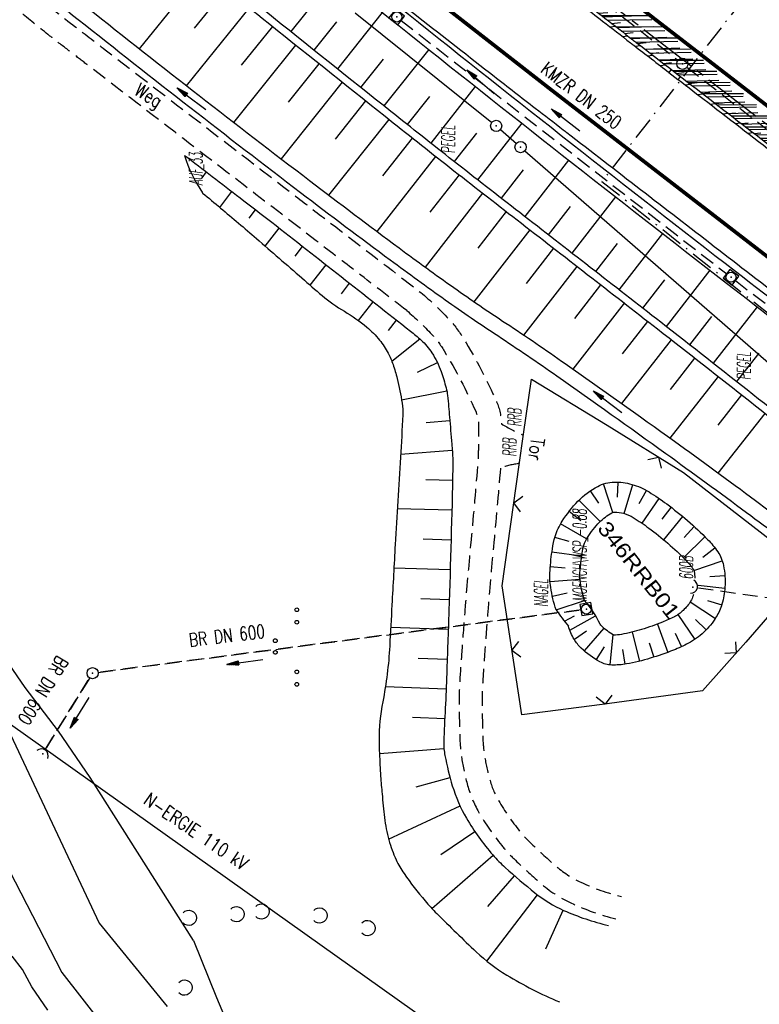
# Model space of a CAD drawing. Extents: x 448150 to 449332, y 437108 to 438384.
# Tile 93 of 172: x 448809 to 448908, y 437458 to 437590. Entities that reach past the tile are written whole.
import ezdxf
from ezdxf.enums import TextEntityAlignment as Align

# ---------------------------------------------------------------- set-up
doc = ezdxf.new("R2010")
doc.units = 0
doc.header["$LTSCALE"] = 2
doc.header["$MEASUREMENT"] = 0
for name, pattern in [('ACHSE', [5.5, 4, -0.5, 0.5, -0.5]), ('AUSGEZOGEN', [0]), ('BAB-FM2', [2.6, 1.5, -0.5, 0.1, -0.5]), ('GESTRICH-X2', [1.5, 1, -0.5])]:
    doc.linetypes.add(name, pattern=pattern)
doc.layers.get('0').update_dxf_attribs({"linetype": 'AUSGEZOGEN'})
for name, color, linetype in [('212-GRENZL-BAB', 7, 'AUSGEZOGEN'), ('212-GRENZP-BAB', 7, 'AUSGEZOGEN'), ('ACHSETOP', 250, 'ACHSE'), ('ANMERKUNG', 7, 'CONTINUOUS'), ('BAB_FM', 5, 'BAB-FM2'), ('BOESCHG', 250, 'AUSGEZOGEN'), ('DB-Bestand', 8, 'CONTINUOUS'), ('DURCHL', 200, 'GESTRICH-X2'), ('FBRTOP', 250, 'AUSGEZOGEN'), ('KANAL', 7, 'GESTRICH-X2'), ('MULDE', 250, 'AUSGEZOGEN'), ('PFEIL', 7, 'CONTINUOUS'), ('PFEILTOP', 200, 'AUSGEZOGEN'), ('RRB', 250, 'AUSGEZOGEN'), ('RRB-Schrift', 250, 'AUSGEZOGEN'), ('SCHLITZRINNE', 200, 'AUSGEZOGEN'), ('SCHSYMBOL', 200, 'AUSGEZOGEN'), ('STROMLTG', 4, 'AUSGEZOGEN'), ('TEXTO', 4, 'CONTINUOUS'), ('WEG', 250, 'GESTRICH-X2'), ('ZAUN', 30, 'AUSGEZOGEN')]:
    doc.layers.add(name, color=color, linetype=linetype)
doc.styles.add('ROMANS', font='romans.shx', dxfattribs={"width": 0.8})
doc.styles.add('UNIR-H', font='unir_h.shx', dxfattribs={"width": 0.8})

# ---------------------------------------------------------------- blocks, each defined once
blk = doc.blocks.new('20')
blk.add_lwpolyline([(-0.75, -0.75), (0.75, -0.75), (0.75, 0.75), (-0.75, 0.75)], close=True)
blk.add_circle((0, 0), 0.676)
blk.add_point((0, 0))
blk = doc.blocks.new('42')
at = {"color": 0}
blk.add_arc((-0.02, -0.31), 0.91, 12.5363, 167.4637, dxfattribs=at)
blk.add_point((0, 0), dxfattribs=at)
blk = doc.blocks.new('PRIM_A86_143')
at = {"layer": 'DB-Bestand', "color": 253, "linetype": 'Continuous'}
for centre in [(654.41, 509.18), (655.83, 508.31), (656.44, 504.56), (661.51, 504.83), (657.77, 503.75), (662.93, 503.96)]:
    blk.add_circle(centre, 0.25, dxfattribs=at)
blk = doc.blocks.new('PRIM_A65_190')
at = {"layer": 'DB-Bestand', "color": 253, "linetype": 'Continuous'}
blk.add_lwpolyline([(688.76, 469.58, -0.691081), (690.28, 470.76, -0.691081), (689.92, 468.87)], format="xyb", dxfattribs=at)
blk = doc.blocks.new('PRIM_A65_191')
at = {"layer": 'DB-Bestand', "color": 253, "linetype": 'Continuous'}
blk.add_lwpolyline([(681.09, 474.97, -0.691081), (682.61, 476.15, -0.691081), (682.25, 474.26)], format="xyb", dxfattribs=at)
blk = doc.blocks.new('PRIM_A65_192')
at = {"layer": 'DB-Bestand', "color": 253, "linetype": 'Continuous'}
blk.add_lwpolyline([(684.01, 480.68, -0.691081), (685.53, 481.86, -0.691081), (685.17, 479.97)], format="xyb", dxfattribs=at)
blk = doc.blocks.new('PRIM_A65_193')
at = {"layer": 'DB-Bestand', "color": 253, "linetype": 'Continuous'}
blk.add_lwpolyline([(685.45, 483.73, -0.691081), (686.97, 484.91, -0.691081), (686.61, 483.02)], format="xyb", dxfattribs=at)
blk = doc.blocks.new('PRIM_A65_194')
at = {"layer": 'DB-Bestand', "color": 253, "linetype": 'Continuous'}
blk.add_lwpolyline([(689.96, 490.07, -0.691081), (691.48, 491.25, -0.691081), (691.12, 489.36)], format="xyb", dxfattribs=at)
blk = doc.blocks.new('PRIM_A65_195')
at = {"layer": 'DB-Bestand', "color": 253, "linetype": 'Continuous'}
blk.add_lwpolyline([(694.76, 494.68, -0.691081), (696.28, 495.86, -0.691081), (695.92, 493.97)], format="xyb", dxfattribs=at)
blk = doc.blocks.new('ZR')
at = {"color": 0}
for p, q in [((-1.05, -1.05), (0, 0)), ((0, 0), (1.07, -1.08))]:
    blk.add_line(p, q, dxfattribs=at)
blk = doc.blocks.new('PFEIL2')
at = {"color": 0}
for p, q in [((0.88, 0), (-2.4, -0.01)), ((0.88, -0.27), (0.88, 0.28)), ((0.88, 0.28), (2.43, 0.01)), ((0.91, 0.27), (0.88, 0.26)), ((0.97, 0.26), (0.88, 0.25)), ((1.02, 0.25), (0.88, 0.23)), ((1.07, 0.24), (0.88, 0.21)), ((1.13, 0.23), (0.88, 0.19)), ((1.18, 0.22), (0.88, 0.17)), ((1.24, 0.21), (0.88, 0.15)), ((1.29, 0.21), (0.88, 0.14)), ((1.34, 0.2), (0.88, 0.12)), ((1.4, 0.19), (0.88, 0.1)), ((1.45, 0.18), (0.88, 0.08)), ((1.51, 0.17), (0.88, 0.06)), ((1.56, 0.16), (0.88, 0.04)), ((1.61, 0.15), (0.88, 0.02)), ((1.67, 0.14), (0.88, 0.01)), ((1.72, 0.13), (0.88, -0.01)), ((1.78, 0.12), (0.88, -0.03)), ((1.83, 0.11), (0.88, -0.05)), ((1.88, 0.1), (0.88, -0.07)), ((1.94, 0.09), (0.88, -0.09)), ((2.05, 0.08), (0.88, -0.12)), ((1.99, 0.08), (0.88, -0.11)), ((2.1, 0.07), (0.88, -0.14)), ((2.15, 0.06), (0.88, -0.16)), ((2.21, 0.05), (0.88, -0.18)), ((2.26, 0.04), (0.88, -0.2)), ((2.32, 0.03), (0.88, -0.22)), ((2.37, 0.02), (0.88, -0.23)), ((2.42, 0.01), (0.88, -0.25)), ((2.43, 0.01), (0.88, -0.27))]:
    blk.add_line(p, q, dxfattribs=at)
blk = doc.blocks.new('GST')
at = {"color": 0}
blk.add_circle((0, 0), 0.75, dxfattribs=at)
blk.add_point((0, 0), dxfattribs=at)
blk = doc.blocks.new('10')
blk.add_blockref('GST', (0, 0))
blk = doc.blocks.new('40')
at = {"color": 0}
blk.add_arc((0.02, 0.31), 0.91, 192.5363, 347.4637, dxfattribs=at)
blk.add_point((0, 0), dxfattribs=at)

msp = doc.modelspace()

# ---------------------------------------------------------------- hatches: boundary and pattern name
at = {"layer": 'SCHLITZRINNE'}
h = msp.add_hatch(dxfattribs=at)
h.set_pattern_fill('_USER', color=256, scale=1.5, angle=45, style=0, pattern_type=0)
h.set_pattern_definition([(0.19809, (448696.2442, 437758.0261), (-0.005186, 1.499991), [])])
edge = h.paths.add_edge_path()
edge.add_arc((450103.94, 439168.64), 1992.85, 225.25393, 225.3265)
edge.add_arc((450104.38, 439169.08), 1993.47, 225.3265, 225.68551)
edge.add_arc((450114.11, 439179.05), 2007.4, 225.68551, 226.04327)
edge.add_arc((450116.37, 439181.4), 2010.66, 226.04327, 226.40034)
edge.add_arc((450108.35, 439172.97), 1999.02, 226.40034, 226.75845)
edge.add_arc((450107.36, 439171.92), 1997.58, 226.75845, 227.1169)
edge.add_arc((450114.22, 439179.31), 2007.66, 227.1169, 227.47445)
edge.add_arc((450112.04, 439176.93), 2004.44, 227.47445, 227.83238)
edge.add_arc((450107.82, 439172.27), 1998.16, 227.83238, 228.19088)
edge.add_arc((450107.66, 439172.09), 1997.92, 228.19088, 228.54975)
edge.add_arc((450107.03, 439171.38), 1996.96, 228.54975, 228.9087)
edge.add_arc((450111.57, 439176.59), 2003.87, 228.9087, 229.26596)
edge.add_arc((450119.09, 439185.32), 2015.39, 229.26596, 229.6222)
edge.add_arc((450115.13, 439180.66), 2009.28, 229.6222, 229.97992)
edge.add_arc((450101.81, 439164.79), 1988.56, 229.97992, 230.3395)
edge.add_arc((450135.91, 439205.92), 2041.98, 230.3395, 230.69914)
edge.add_arc((450015.79, 439059.17), 1852.34, 230.69914, 231.07675)
edge.add_arc((450440.04, 439584.51), 2527.6, 231.07675, 231.41321)
edge.add_arc((449605.18, 438538.21), 1189.04, 231.41321, 231.90377)
edge.add_arc((451876.6, 441435.45), 4870.53, 231.90377, 232.05412)
edge.add_arc((449764.39, 438726.67), 1435.57, 232.05412, 232.33105)
edge.add_arc((663048.57, 714993.47), 350453.47, 232.3310515, 232.3318237)
edge.add_arc((452105.71, 441751.77), 5260.88, 232.33184, 232.33814)
edge.add_arc((1083717.78, 1260087.56), 1038995.51, 232.33813988, 232.33882921)
edge.add_arc((362297.75, 325361.77), 141749.67, 52.3359582, 52.3410109, ccw=False)
edge.add_arc((130991.07, 25697.41), 520301.52, 52.3345817, 52.3359582, ccw=False)
edge.add_arc((597397.74, 629905.02), 242982.19, 232.3337962, 232.3367437)
edge.add_arc((1091510.3, 1270060.01), 1051651.24, 232.33674373, 232.33742474)
edge.add_arc((63904.41, -61307.14), 630166.93, 52.33651599, 52.33765249, ccw=False)
edge.add_line((448950.68, 437541.27), (448965.93, 437529.5))
edge.add_arc((450103.94, 439168.64), 1993.35, 225.25393, 225.3265)
edge.add_arc((450104.38, 439169.08), 1993.97, 225.3265, 225.63395)
h = msp.add_hatch(dxfattribs=at)
h.set_pattern_fill('_USER', color=256, scale=1.5, angle=45, style=0, pattern_type=0)
h.set_pattern_definition([(1.0848, (448717.7677, 437736.8698), (-0.0283982, 1.4997312), [])])
edge = h.paths.add_edge_path()
edge.add_arc((450104.38, 439169.08), 1993.97, 225.67714, 225.68551)
edge.add_arc((450114.11, 439179.05), 2007.9, 225.68551, 226.04327)
edge.add_arc((450116.37, 439181.4), 2011.16, 226.04327, 226.34876)
edge.add_arc((450103.94, 439168.64), 1992.85, 225.25393, 225.3265)
edge.add_arc((450104.38, 439169.08), 1993.47, 225.3265, 225.68551)
edge.add_arc((450114.11, 439179.05), 2007.4, 225.68551, 226.04327)
edge.add_arc((450116.37, 439181.4), 2010.66, 226.04327, 226.40034)
edge.add_arc((450108.35, 439172.97), 1999.02, 226.40034, 226.75845)
edge.add_arc((450107.36, 439171.92), 1997.58, 226.75845, 227.1169)
edge.add_arc((450114.22, 439179.31), 2007.66, 227.1169, 227.47445)
edge.add_arc((450112.04, 439176.93), 2004.44, 227.47445, 227.83238)
edge.add_arc((450107.82, 439172.27), 1998.16, 227.83238, 228.19088)
edge.add_arc((450107.66, 439172.09), 1997.92, 228.19088, 228.54975)
edge.add_arc((450107.03, 439171.38), 1996.96, 228.54975, 228.9087)
edge.add_arc((450111.57, 439176.59), 2003.87, 228.9087, 229.26596)
edge.add_arc((450119.09, 439185.32), 2015.39, 229.26596, 229.6222)
edge.add_arc((450115.13, 439180.66), 2009.28, 229.6222, 229.97992)
edge.add_arc((450101.81, 439164.79), 1988.56, 229.97992, 230.3395)
edge.add_arc((450135.91, 439205.92), 2041.98, 230.3395, 230.69914)
edge.add_arc((450015.79, 439059.17), 1852.34, 230.69914, 231.07675)
edge.add_arc((450440.04, 439584.51), 2527.6, 231.07675, 231.41321)
edge.add_arc((449605.18, 438538.21), 1189.04, 231.41321, 231.90377)
edge.add_arc((451876.6, 441435.45), 4870.53, 231.90377, 232.05412)
edge.add_arc((449764.39, 438726.67), 1435.57, 232.05412, 232.33105)
edge.add_arc((663048.57, 714993.47), 350453.47, 232.3310515, 232.3318237)
edge.add_arc((452105.71, 441751.77), 5260.88, 232.33184, 232.33814)
edge.add_arc((1083717.78, 1260087.56), 1038995.51, 232.33813988, 232.33882921)
edge.add_arc((362297.75, 325361.77), 141749.67, 52.3359582, 52.3410109, ccw=False)
edge.add_arc((130991.07, 25697.41), 520301.52, 52.3345817, 52.3359582, ccw=False)
edge.add_arc((597397.74, 629905.02), 242982.19, 232.3337962, 232.3367437)
edge.add_arc((1091510.3, 1270060.01), 1051651.24, 232.33674373, 232.33742474)
edge.add_arc((63904.41, -61307.14), 630166.93, 52.33651599, 52.33765249, ccw=False)
edge.add_line((448950.68, 437541.27), (448965.93, 437529.5))
h = msp.add_hatch(dxfattribs=at)
h.set_pattern_fill('_USER', color=256, scale=1.5, angle=45, style=0, pattern_type=0)
h.set_pattern_definition([(1.92282, (448737.9663, 437717.5835), (-0.05033, 1.4991554), [])])
edge = h.paths.add_edge_path()
edge.add_arc((450116.37, 439181.4), 2011.16, 226.39158, 226.40034)
edge.add_arc((450108.35, 439172.97), 1999.52, 226.40034, 226.75845)
edge.add_arc((450107.36, 439171.92), 1998.08, 226.75845, 227.1169)
edge.add_arc((450114.22, 439179.31), 2008.16, 227.1169, 227.47445)
edge.add_arc((450112.04, 439176.93), 2004.94, 227.47445, 227.83238)
edge.add_arc((450107.82, 439172.27), 1998.66, 227.83238, 228.06865)
edge.add_arc((450103.94, 439168.64), 1992.85, 225.25393, 225.3265)
edge.add_arc((450104.38, 439169.08), 1993.47, 225.3265, 225.68551)
edge.add_arc((450114.11, 439179.05), 2007.4, 225.68551, 226.04327)
edge.add_arc((450116.37, 439181.4), 2010.66, 226.04327, 226.40034)
edge.add_arc((450108.35, 439172.97), 1999.02, 226.40034, 226.75845)
edge.add_arc((450107.36, 439171.92), 1997.58, 226.75845, 227.1169)
edge.add_arc((450114.22, 439179.31), 2007.66, 227.1169, 227.47445)
edge.add_arc((450112.04, 439176.93), 2004.44, 227.47445, 227.83238)
edge.add_arc((450107.82, 439172.27), 1998.16, 227.83238, 228.19088)
edge.add_arc((450107.66, 439172.09), 1997.92, 228.19088, 228.54975)
edge.add_arc((450107.03, 439171.38), 1996.96, 228.54975, 228.9087)
edge.add_arc((450111.57, 439176.59), 2003.87, 228.9087, 229.26596)
edge.add_arc((450119.09, 439185.32), 2015.39, 229.26596, 229.6222)
edge.add_arc((450115.13, 439180.66), 2009.28, 229.6222, 229.97992)
edge.add_arc((450101.81, 439164.79), 1988.56, 229.97992, 230.3395)
edge.add_arc((450135.91, 439205.92), 2041.98, 230.3395, 230.69914)
edge.add_arc((450015.79, 439059.17), 1852.34, 230.69914, 231.07675)
edge.add_arc((450440.04, 439584.51), 2527.6, 231.07675, 231.41321)
edge.add_arc((449605.18, 438538.21), 1189.04, 231.41321, 231.90377)
edge.add_arc((451876.6, 441435.45), 4870.53, 231.90377, 232.05412)
edge.add_arc((449764.39, 438726.67), 1435.57, 232.05412, 232.33105)
edge.add_arc((663048.57, 714993.47), 350453.47, 232.3310515, 232.3318237)
edge.add_arc((452105.71, 441751.77), 5260.88, 232.33184, 232.33814)
edge.add_arc((1083717.78, 1260087.56), 1038995.51, 232.33813988, 232.33882921)
edge.add_arc((362297.75, 325361.77), 141749.67, 52.3359582, 52.3410109, ccw=False)
edge.add_arc((130991.07, 25697.41), 520301.52, 52.3345817, 52.3359582, ccw=False)
edge.add_arc((597397.74, 629905.02), 242982.19, 232.3337962, 232.3367437)
edge.add_arc((1091510.3, 1270060.01), 1051651.24, 232.33674373, 232.33742474)
edge.add_arc((63904.41, -61307.14), 630166.93, 52.33651599, 52.33765249, ccw=False)
edge.add_line((448950.68, 437541.27), (448965.93, 437529.5))
h = msp.add_hatch(dxfattribs=at)
h.set_pattern_fill('_USER', color=256, scale=1.5, angle=45, style=0, pattern_type=0)
h.set_pattern_definition([(5.43336, (448830.8072, 437635.437), (-0.142032, 1.4932605), [])])
edge = h.paths.add_edge_path()
edge.add_arc((450115.13, 439180.66), 2009.78, 229.70332, 229.97992)
edge.add_arc((450101.81, 439164.79), 1989.06, 229.97992, 230.3395)
edge.add_arc((450135.91, 439205.92), 2042.48, 230.3395, 230.69914)
edge.add_arc((450015.79, 439059.17), 1852.84, 230.69914, 231.07675)
edge.add_arc((450440.04, 439584.51), 2528.1, 231.07675, 231.21107)
edge.add_arc((450103.94, 439168.64), 1992.85, 225.25393, 225.3265)
edge.add_arc((450104.38, 439169.08), 1993.47, 225.3265, 225.68551)
edge.add_arc((450114.11, 439179.05), 2007.4, 225.68551, 226.04327)
edge.add_arc((450116.37, 439181.4), 2010.66, 226.04327, 226.40034)
edge.add_arc((450108.35, 439172.97), 1999.02, 226.40034, 226.75845)
edge.add_arc((450107.36, 439171.92), 1997.58, 226.75845, 227.1169)
edge.add_arc((450114.22, 439179.31), 2007.66, 227.1169, 227.47445)
edge.add_arc((450112.04, 439176.93), 2004.44, 227.47445, 227.83238)
edge.add_arc((450107.82, 439172.27), 1998.16, 227.83238, 228.19088)
edge.add_arc((450107.66, 439172.09), 1997.92, 228.19088, 228.54975)
edge.add_arc((450107.03, 439171.38), 1996.96, 228.54975, 228.9087)
edge.add_arc((450111.57, 439176.59), 2003.87, 228.9087, 229.26596)
edge.add_arc((450119.09, 439185.32), 2015.39, 229.26596, 229.6222)
edge.add_arc((450115.13, 439180.66), 2009.28, 229.6222, 229.97992)
edge.add_arc((450101.81, 439164.79), 1988.56, 229.97992, 230.3395)
edge.add_arc((450135.91, 439205.92), 2041.98, 230.3395, 230.69914)
edge.add_arc((450015.79, 439059.17), 1852.34, 230.69914, 231.07675)
edge.add_arc((450440.04, 439584.51), 2527.6, 231.07675, 231.41321)
edge.add_arc((449605.18, 438538.21), 1189.04, 231.41321, 231.90377)
edge.add_arc((451876.6, 441435.45), 4870.53, 231.90377, 232.05412)
edge.add_arc((449764.39, 438726.67), 1435.57, 232.05412, 232.33105)
edge.add_arc((663048.57, 714993.47), 350453.47, 232.3310515, 232.3318237)
edge.add_arc((452105.71, 441751.77), 5260.88, 232.33184, 232.33814)
edge.add_arc((1083717.78, 1260087.56), 1038995.51, 232.33813988, 232.33882921)
edge.add_arc((362297.75, 325361.77), 141749.67, 52.3359582, 52.3410109, ccw=False)
edge.add_arc((130991.07, 25697.41), 520301.52, 52.3345817, 52.3359582, ccw=False)
edge.add_arc((597397.74, 629905.02), 242982.19, 232.3337962, 232.3367437)
edge.add_arc((1091510.3, 1270060.01), 1051651.24, 232.33674373, 232.33742474)
edge.add_arc((63904.41, -61307.14), 630166.93, 52.33651599, 52.33765249, ccw=False)
edge.add_line((448950.68, 437541.27), (448965.93, 437529.5))

# ---------------------------------------------------------------- linework, layer by layer
at = {"layer": '212-GRENZL-BAB', "flags": 128}
for points in [[(448853.61, 437591.07), (448871.94, 437576.37)], [(448873.1, 437575.41), (448875.24, 437573.54)], [(448876.37, 437572.56), (448942.39, 437515.11)]]:
    msp.add_lwpolyline(points, dxfattribs=at)
at = {"layer": 'ACHSETOP', "flags": 128}
msp.add_lwpolyline([(448380.24, 438171.9), (448383.35, 438166.51), (448396.09, 438145), (448409.1, 438123.65), (448422.38, 438102.47), (448435.91, 438081.45), (448449.72, 438060.6), (448463.78, 438039.93), (448478.1, 438019.44), (448492.67, 437999.13), (448507.5, 437979), (448522.57, 437959.06), (448537.9, 437939.3), (448553.47, 437919.75), (448569.28, 437900.38), (448585.34, 437881.22), (448601.63, 437862.26), (448618.16, 437843.5), (448634.92, 437824.95), (448651.91, 437806.62), (448669.13, 437788.49), (448686.58, 437770.59), (448704.24, 437752.9), (448722.13, 437735.43), (448740.24, 437718.19), (448758.55, 437701.18), (448777.08, 437684.4), (448795.82, 437667.85), (448814.77, 437651.54), (448833.91, 437635.46), (448853.26, 437619.62), (448872.8, 437604.03), (448888.34, 437591.92), (448892.53, 437588.68), (448912.32, 437573.41), (448932.11, 437558.13), (448951.9, 437542.85), (449011.27, 437497.03), (449090.43, 437435.92), (449169.59, 437374.82), (449183.7, 437363.93)], dxfattribs=at)
at = {"layer": 'BAB_FM'}
msp.add_lwpolyline([(448894.87, 437614.85), (448912.25, 437601.36), (448886.71, 437568.46), (448911.78, 437548.57), (448930.2, 437534.48), (448949.43, 437519.62)], dxfattribs=at)
at = {"layer": 'BOESCHG'}
for p, q in [((448824.68, 437586.24), (448833.21, 437596.76)), ((448851.02, 437596.1), (448844.98, 437588.55)), ((448832.09, 437589), (448836.32, 437594.25)), ((448831.02, 437581.27), (448839.44, 437591.74)), ((448857.26, 437591.11), (448851.23, 437583.55)), ((448838.37, 437584.02), (448842.56, 437589.24)), ((448851.12, 437589.83), (448848.1, 437586.05)), ((448837.36, 437576.35), (448845.68, 437586.73)), ((448863.5, 437586.13), (448857.48, 437578.57)), ((448844.67, 437579.07), (448848.8, 437584.24)), ((448857.36, 437584.84), (448854.35, 437581.06)), ((448843.72, 437571.46), (448851.93, 437581.74)), ((448869.73, 437581.18), (448863.75, 437573.6)), ((448863.61, 437579.86), (448860.61, 437576.08)), ((448850.98, 437574.13), (448855.05, 437579.25)), ((448850.1, 437566.59), (448858.18, 437576.75)), ((448875.97, 437576.25), (448870.04, 437568.66)), ((448869.87, 437574.92), (448866.89, 437571.12)), ((448857.32, 437569.22), (448861.32, 437574.27)), ((448856.55, 437561.74), (448864.46, 437571.79)), ((448882.23, 437571.32), (448876.36, 437563.75)), ((448833.66, 437569.73), (448833.06, 437568.94)), ((448833.92, 437569.52), (448833.92, 437569.52)), ((448863.69, 437564.33), (448867.6, 437569.32)), ((448876.15, 437569.99), (448873.2, 437566.2)), ((448835.47, 437564.97), (448837.1, 437567.09)), ((448863.04, 437556.96), (448870.76, 437566.86)), ((448888.53, 437566.38), (448882.68, 437558.84)), ((448839.4, 437563.53), (448840.27, 437564.65)), ((448870.11, 437559.5), (448873.91, 437564.4)), ((448882.45, 437565.07), (448879.52, 437561.3)), ((448841.55, 437559.79), (448843.43, 437562.2)), ((448869.6, 437552.3), (448877.08, 437561.95)), ((448894.85, 437561.46), (448889, 437553.94)), ((448888.76, 437560.15), (448885.84, 437556.39)), ((448845.57, 437558.45), (448846.58, 437559.73)), ((448876.58, 437554.78), (448880.24, 437559.5)), ((448847.59, 437554.54), (448849.73, 437557.27)), ((448876.25, 437547.84), (448883.4, 437557.05)), ((448901.18, 437556.55), (448895.31, 437549.02)), ((448851.78, 437553.4), (448852.87, 437554.8)), ((448895.08, 437555.24), (448892.15, 437551.48)), ((448883.06, 437550.09), (448886.56, 437554.6)), ((448854.05, 437549.82), (448856.02, 437552.33)), ((448882.84, 437543.3), (448889.72, 437552.15)), ((448907.53, 437551.64), (448901.61, 437544.09)), ((448858.07, 437548.47), (448859.16, 437549.85)), ((448889.49, 437545.34), (448892.87, 437549.69)), ((448901.41, 437550.33), (448898.46, 437546.56)), ((448858.53, 437544.35), (448862.28, 437547.34)), ((448889.36, 437538.68), (448896.03, 437547.23)), ((448862, 437542.89), (448864.64, 437544.16)), ((448895.89, 437540.57), (448899.18, 437544.77)), ((448907.73, 437545.41), (448904.76, 437541.62)), ((448895.85, 437534.04), (448902.33, 437542.3)), ((448859.85, 437539.16), (448865.92, 437540.37)), ((448902.28, 437535.77), (448905.47, 437539.83)), ((448863.13, 437536.12), (448866.32, 437536.39)), ((448902.31, 437529.36), (448908.62, 437537.35)), ((448859.72, 437531.9), (448866.65, 437532.41)), ((448863.09, 437528.49), (448866.68, 437528.41)), ((448886.29, 437525.31), (448885.16, 437526.98)), ((448888.18, 437524.08), (448886.93, 437527.9)), ((448888.8, 437526.13), (448888.9, 437528.14)), ((448889.7, 437523.94), (448890.87, 437527.8)), ((448891.72, 437525.26), (448892.7, 437527.02)), ((448886.48, 437522.86), (448883.62, 437525.7)), ((448892.11, 437522.62), (448894.39, 437525.94)), ((448859.26, 437524.6), (448866.58, 437524.41)), ((448894.78, 437523.16), (448896, 437524.76)), ((448883.89, 437522.96), (448882.3, 437524.2)), ((448895, 437520.41), (448897.57, 437523.51)), ((448884.66, 437520.55), (448881.17, 437522.55)), ((448897.72, 437520.71), (448899.08, 437522.21)), ((448862.76, 437520.52), (448866.48, 437520.41)), ((448882.33, 437520.16), (448880.4, 437520.72)), ((448897.67, 437517.98), (448900.52, 437520.82)), ((448900.26, 437518.1), (448901.85, 437519.33)), ((448883.99, 437518.21), (448880, 437518.76)), ((448858.82, 437516.64), (448866.36, 437516.42)), ((448881.79, 437516.6), (448879.78, 437516.77)), ((448899.04, 437516.29), (448902.85, 437517.61)), ((448883.77, 437515.09), (448879.75, 437514.77)), ((448901.2, 437515.49), (448903.2, 437515.64)), ((448899.6, 437514.32), (448903.19, 437513.94)), ((448862.42, 437512.54), (448866.24, 437512.42)), ((448882.04, 437513.24), (448880.07, 437512.8)), ((448880.57, 437511.01), (448884.39, 437512.28)), ((448898.54, 437512.07), (448901.93, 437509.88)), ((448900.85, 437512.28), (448902.78, 437511.69)), ((448881.67, 437509.52), (448883.04, 437510.21)), ((448882.4, 437508.3), (448885.86, 437510.22)), ((448896.91, 437510.38), (448899.16, 437507.04)), ((448858.39, 437508.68), (448866.1, 437508.42)), ((448886.96, 437508.58), (448884.33, 437505.53)), ((448894.15, 437509.1), (448895.55, 437505.32)), ((448899.24, 437509.72), (448900.69, 437508.32)), ((448884.62, 437508.14), (448883.02, 437507.03)), ((448888.18, 437507.7), (448887.78, 437503.63)), ((448890.78, 437508.04), (448891.74, 437504.12)), ((448896.55, 437507.91), (448897.4, 437506.08)), ((448886.99, 437506.06), (448885.94, 437504.35)), ((448893.05, 437506.59), (448893.66, 437504.67)), ((448862.06, 437504.55), (448865.97, 437504.42)), ((448889.48, 437505.72), (448889.78, 437503.72)), ((448857.68, 437500.76), (448865.82, 437500.42)), ((448861.33, 437496.63), (448865.64, 437496.43)), ((448856.87, 437491.78), (448865.53, 437492.43)), ((448861.8, 437487.29), (448866.35, 437488.52)), ((448858.1, 437480.29), (448867.68, 437484.76)), ((448865.12, 437478.21), (448869.68, 437481.3)), ((448863.92, 437470.97), (448872.12, 437478.13)), ((448871.41, 437471.24), (448875, 437475.36)), ((448871.28, 437463.92), (448878.08, 437472.81)), ((448879.18, 437465.59), (448881.51, 437470.76)), ((448885.24, 437469.34), (448885.24, 437469.35))]:
    msp.add_line(p, q, dxfattribs=at)
for points in [[(448657.59, 437756.92, 0.008458), (448664.23, 437750.02, 0.00049), (448693.03, 437721.14, 0.007612), (448694.92, 437719.31, 0.002399), (448714.78, 437700.78, 0.002578), (448733.44, 437683.73, 0.000138), (448754.92, 437664.3, 0.000228), (448767.89, 437652.6, 0.000375), (448780.32, 437641.4, 0.0006), (448788.1, 437634.43, 0.00703), (448798.61, 437625.28, 0.003976), (448817.54, 437609.53, 0.000999), (448831.72, 437597.97, 0.001507), (448841.16, 437590.35, 0.000922), (448857.65, 437577.18, 0.001762), (448866.31, 437570.33, 0.001658), (448875.33, 437563.3, -0.000796), (448894.16, 437548.68, -0.002725), (448918.84, 437529.24, 0.003736), (448936.87, 437515.1, 0.011168), (448954.69, 437501.96, -0.009019), (448976.82, 437485.78, -0.000877)], [(448939.35, 437514.43, -0.001321), (448937.32, 437515.99, -0.003437), (448919.26, 437530.15, 0.002512), (448894.6, 437549.57, 0.000719), (448875.69, 437564.27, -0.001524), (448866.77, 437571.22, -0.001746), (448858.42, 437577.82, -0.000864), (448841.62, 437591.23, -0.001525), (448832.06, 437598.95, -0.001031), (448817.97, 437610.43, -0.004145), (448799.12, 437626.13, -0.007304), (448788.62, 437635.28, -0.000304), (448781.09, 437642.05, -0.000182), (448768.5, 437653.39, -0.000124), (448754.88, 437665.67, -0.000081), (448733.89, 437684.62, -0.002942), (448715.74, 437701.21, -0.002608), (448695.47, 437720.14, -0.007354), (448693.56, 437721.99, -0.000481), (448664.88, 437750.77, -0.007392), (448659, 437756.86, -0.002577)], [(448884.39, 437512.27, -0.040646), (448883.82, 437514.64, -0.055966), (448883.77, 437516, -0.019777), (448884.05, 437518.61, -0.035124), (448884.29, 437519.68, -0.071278), (448884.77, 437520.72, -0.048077), (448886.4, 437522.78, -0.079451), (448888.04, 437524.02, -0.117478), (448888.43, 437524.12, -0.074043), (448889.62, 437523.96, -0.069768), (448890.92, 437523.39, -0.02123), (448893, 437521.98, -0.017115), (448895.56, 437519.94, -0.02357), (448897.99, 437517.65, -0.041078), (448898.93, 437516.51, -0.101117), (448899.07, 437516.18, -0.032936), (448899.19, 437515.28, -0.054243)], [(448898.99, 437513.09, -0.006745), (448898.94, 437512.91, -0.066665), (448898.61, 437512.17, -0.065387), (448897.62, 437510.95, -0.067402), (448896.43, 437510.1, -0.028515), (448894.82, 437509.36, -0.019353), (448892.02, 437508.38, -0.031037), (448889.33, 437507.73, -0.044688), (448888.28, 437507.64, -0.058003), (448886.69, 437508.82, -0.073255), (448886.48, 437509.09, 0.064968), (448884.39, 437512.27)]]:
    msp.add_lwpolyline(points, format="xyb", dxfattribs=at)
at = {"layer": 'BOESCHG', "flags": 128}
for points in [[(448830.74, 437571.95, -0.001183), (448838.18, 437566.27, -0.002058), (448842.43, 437562.98, -0.001172), (448861.03, 437548.38, -0.014979), (448862.45, 437547.19, -0.06901), (448863.92, 437545.46, -0.056315), (448865.14, 437542.97, -0.019571), (448865.82, 437540.78, -0.042622), (448866.01, 437539.74, -0.000831), (448866.15, 437538.28, -0.000854), (448866.27, 437536.87, -0.000844), (448866.58, 437533.24, -0.003057), (448866.66, 437532.24, -0.023498), (448866.72, 437530.01, -0.002746), (448866.19, 437510.91, -0.000091), (448866.04, 437506.6, -0.000096), (448865.9, 437502.49, -0.004347), (448865.7, 437497.82, 0.004513), (448865.51, 437493.33, 0.056376), (448865.66, 437491.47, 0.025177), (448866.65, 437487.44, 0.059355), (448868.55, 437483.09, 0.04642), (448872.08, 437478.17, 0.030566), (448873.74, 437476.48, 0.013736), (448877.73, 437473.08, 0.065078), (448881.58, 437470.73, 0.046252), (448887.58, 437468.7)], [(448833.16, 437566.9, -0.001522), (448837.98, 437562.86, -0.003027), (448840.38, 437560.8, -0.001213), (448846.47, 437555.51, 0.002713), (448849.2, 437553.15, 0.046062), (448852.17, 437551.05, -0.045201), (448855.19, 437548.92, -0.045565), (448856.9, 437547.18, -0.053425), (448858.03, 437545.44, -0.031086), (448858.7, 437543.91, -0.026493), (448859.26, 437542.04, -0.022662), (448859.92, 437538.73, -0.048494), (448860, 437537.15, -0.005473), (448859.69, 437531.47, 0.002661), (448858.99, 437519.78, 0.000472), (448858.55, 437511.68, -0.000693), (448858.25, 437506.17, -0.034506), (448857.32, 437498.69, 0.04997), (448856.83, 437493.5, 0.009457), (448856.87, 437491.75, 0.005395), (448857.04, 437488.7, 0.006951), (448857.23, 437486.33, 0.005205), (448857.56, 437483.17, 0.038354), (448858.14, 437480.17, 0.041197), (448859.11, 437477.5, 0.046067), (448860.17, 437475.66, 0.021148), (448863, 437472.01, 0.021353), (448864.57, 437470.3, 0.006722), (448869.86, 437465.16, 0.053789), (448873.94, 437462.06, 0.034681), (448881, 437458.45)]]:
    msp.add_lwpolyline(points, format="xyb", dxfattribs=at)
at = {"layer": 'BOESCHG'}
for centre, radius, start, end in [((448848.35, 437577.29), 18.4, 196.8818, 214.3706), ((448901.21, 437525.06), 24.97, 214.2368, 220.4733)]:
    msp.add_arc(centre, radius, start, end, dxfattribs=at)
at = {"layer": 'DB-Bestand', "linetype": 'Continuous'}
for p, q in [((448809.35, 437500.6), (448804.37, 437507.84)), ((448813.82, 437494.77), (448809.35, 437500.6)), ((448805.27, 437498.8), (448819.29, 437469.03)), ((448818.07, 437488.54), (448813.82, 437494.77)), ((448831.96, 437466.69), (448818.07, 437488.54)), ((448803.71, 437482.88), (448814.3, 437462.38)), ((448819.29, 437469.03), (448828.43, 437457.83)), ((448831.96, 437466.69), (448835.02, 437459.03)), ((448809.03, 437462.81), (448807.64, 437464.6)), ((448810.27, 437460.48), (448809.03, 437462.81)), ((448814.3, 437462.38), (448820.13, 437454.93)), ((448812.42, 437457.33), (448810.27, 437460.48)), ((448835.02, 437459.03), (448838.27, 437451.44))]:
    msp.add_line(p, q, dxfattribs=at)
at = {"layer": 'DURCHL'}
for p, q in [((448899.66, 437513.97), (448925.53, 437510.31)), ((448883.95, 437511.03), (448819.16, 437502.63)), ((448818.02, 437501.89), (448812.03, 437492.24))]:
    msp.add_line(p, q, dxfattribs=at)
at = {"layer": 'FBRTOP'}
for points in [[(448902.92, 437602.14, 0.000003), (448912.81, 437594.5, -0.000022), (448922.71, 437586.86, -0.000006), (448932.6, 437579.22, 0.000013), (448942.5, 437571.59, 0.000003), (448952.39, 437563.95, -0.000005), (448962.29, 437556.31, -0.000002), (448991.97, 437533.4, 0.000001), (449021.66, 437510.48, 0), (449059.52, 437481.26, 0), (449100.82, 437449.38, 0.000002), (449140.4, 437418.83, -0.000003), (449179.98, 437388.28, -0.000002), (449197.09, 437375.08, 0.000004)], [(448854.07, 437596.85, 0.002141), (448862.11, 437590.49, 0.000656), (448872.25, 437582.57, 0.001208), (448877.76, 437578.29, 0.000003), (448881.53, 437575.38, 0.000028), (448881.99, 437575.03, 0.000003), (448891.88, 437567.39, -0.000022), (448901.78, 437559.75, -0.000006), (448911.67, 437552.11, 0.000013), (448921.57, 437544.47, 0.000003), (448931.46, 437536.84, -0.000005), (448941.36, 437529.2, 0), (448949.81, 437522.68, 0.000001)], [(448898.76, 437605.35, 0.000003), (448902.46, 437602.49, 0.000028)]]:
    msp.add_lwpolyline(points, format="xyb", dxfattribs=at)
at = {"layer": 'FBRTOP', "const_width": 0.5}
for points in [[(448889.56, 437593.5, 0.000003), (448893.29, 437590.62, 0.000028), (448893.75, 437590.26, 0.000003), (448903.65, 437582.63, -0.000022), (448913.54, 437574.99, -0.000006), (448923.44, 437567.35, 0.000013), (448933.33, 437559.71, 0.000003), (448943.23, 437552.07, -0.000005), (448953.12, 437544.44, -0.000002), (448982.81, 437521.52, 0.000001), (449012.49, 437498.61, 0), (449050.36, 437469.38, 0), (449091.65, 437437.51, 0.000002), (449131.24, 437406.96, -0.000003), (449170.82, 437376.41, -0.000001), (449185.28, 437365.24, 0.000004)], [(448901.1, 437599.78, 0.000003), (448910.99, 437592.14, -0.000022), (448920.89, 437584.5, -0.000006), (448930.78, 437576.87, 0.000013), (448940.68, 437569.23, 0.000003), (448950.57, 437561.59, -0.000005), (448960.47, 437553.95, -0.000002), (448990.15, 437531.04)], [(449099, 437447.02, 0.000002), (449138.58, 437416.47, -0.000003), (449178.16, 437385.92, -0.000002), (449194.74, 437373.12, 0.000004)], [(448896.94, 437602.99, 0.000003), (448900.64, 437600.13, 0.000028)]]:
    msp.add_lwpolyline(points, format="xyb", dxfattribs=at)
msp.add_lwpolyline([(448682.02, 437755.33), (448694.4, 437742.94), (448712.41, 437725.36), (448730.64, 437708), (448749.09, 437690.86), (448767.75, 437673.96), (448786.62, 437657.3), (448805.7, 437640.87), (448824.98, 437624.68), (448844.46, 437608.74), (448864.13, 437593.04), (448879.75, 437580.86), (448883.97, 437577.6), (448903.77, 437562.32), (448923.56, 437547.05), (448943.35, 437531.77), (449002.72, 437485.94), (449081.88, 437424.84), (449161.04, 437363.74), (449172.68, 437354.76)], dxfattribs=at)
at = {"layer": 'KANAL'}
for p, q in [((448858.78, 437614.62), (448896.91, 437584.69)), ((448859.78, 437590.03), (448903.44, 437556.06)), ((448898.09, 437583.78), (448931.62, 437557.78)), ((448904.62, 437555.16), (448956.44, 437515.31)), ((448899.66, 437513.97), (448925.53, 437510.31)), ((448819.16, 437502.63), (448883.96, 437511.03)), ((448812.03, 437492.24), (448818.02, 437501.89))]:
    msp.add_line(p, q, dxfattribs=at)
at = {"layer": 'MULDE'}
for points in [[(448672.84, 437756.08, 0.000024), (448673.01, 437755.91, 0.001482), (448686.07, 437742.74, 0.0017), (448697.52, 437731.33, 0.003882), (448708.02, 437721.11, 0.001965), (448728.99, 437701.16, 0.004095), (448749.4, 437682.2, 0.003922), (448771.03, 437662.76, 0.004986), (448789.95, 437646.34, 0.0039), (448814.5, 437625.8, 0.003789), (448859.51, 437589.31, 0.003934), (448903.41, 437554.82, 0.000682), (448918.39, 437543.27, -0.000468), (448940.22, 437526.46, -0.001742), (448940.98, 437525.87, -0.000265), (448946.02, 437521.92, -0.000265)], [(448675.87, 437755.85, 0.001318), (448687.48, 437744.15, 0.0017), (448698.93, 437732.75, 0.003882), (448709.41, 437722.55, 0.001965), (448730.36, 437702.61, 0.004095), (448750.75, 437683.68, 0.003922), (448772.36, 437664.25, 0.004986), (448791.25, 437647.87, 0.0039), (448815.77, 437627.35, 0.003789), (448860.76, 437590.87, 0.003934), (448904.63, 437556.41, 0.000682), (448919.61, 437544.86, -0.000468), (448941.44, 437528.05, -0.001742), (448942.21, 437527.45, -0.000265), (448947.25, 437523.5, -0.000265)], [(449107.41, 437376.84, 0.000009), (449131.75, 437358.94, 0.00096)], [(449106.23, 437375.23, 0.000009), (449130.56, 437357.33, 0.000999)], [(448804.64, 437599.67, 0.002391), (448816.48, 437590.17, 0.002495), (448831.46, 437578.4, 0.002539), (448846.29, 437566.97, 0.00328), (448858.33, 437557.93, 0.005443), (448865.69, 437552.59, 0.008368), (448872.74, 437547.78, -0.007409), (448880.65, 437542.39, -0.002844), (448895.26, 437532, -0.003794), (448906.11, 437524.07, -0.000861), (448915.04, 437517.41, -0.000721), (448925.69, 437509.42, -0.002426), (448936.79, 437500.98, 0.002825), (448946.35, 437493.73, 0.009606), (448955.79, 437486.92, -0.007793), (448967.4, 437478.61, -0.002941), (448978.79, 437470.09, -0.002496)], [(448817.73, 437591.74, 0.002495), (448832.69, 437579.97, 0.002539), (448847.51, 437568.57, 0.00328), (448859.52, 437559.53, 0.005443), (448866.85, 437554.22, 0.008368), (448873.84, 437549.45, -0.007409), (448881.8, 437544.03, -0.002844), (448896.43, 437533.63, -0.003794), (448907.3, 437525.68, -0.000861), (448916.24, 437519.01, -0.000721), (448926.89, 437511.02, -0.002426), (448938.01, 437502.57, 0.002825), (448947.55, 437495.33, 0.009606), (448956.93, 437488.56, -0.007793), (448968.59, 437480.22, -0.002941), (448980, 437471.69, -0.002496)]]:
    msp.add_lwpolyline(points, format="xyb", dxfattribs=at)
at = {"layer": 'RRB'}
msp.add_lwpolyline([(448880.57, 437511.01, -0.040646), (448879.84, 437514.03, -0.055966), (448879.75, 437516.28, -0.019777), (448880.07, 437519.21, -0.035124), (448880.43, 437520.83, -0.071278), (448881.39, 437522.91, -0.048077), (448883.49, 437525.57, -0.079451), (448886.15, 437527.57, -0.117478), (448888.35, 437528.15, -0.074043), (448890.72, 437527.84, -0.069768), (448893.03, 437526.82, -0.02123), (448895.4, 437525.21, -0.017115), (448898.18, 437523, -0.02357), (448900.89, 437520.45, -0.041078), (448902.24, 437518.8, -0.101117), (448903.01, 437516.98, -0.067708), (448903.21, 437514.05, -0.054243), (448902.8, 437511.78, -0.066665), (448902.04, 437510.06, -0.065387), (448900.38, 437508.02, -0.067402), (448898.32, 437506.54, -0.028515), (448896.3, 437505.61, -0.019353), (448893.2, 437504.53, -0.031037), (448890.02, 437503.76, -0.050539), (448888.02, 437503.62, -0.119646), (448886.45, 437504.05, -0.062131), (448883.94, 437505.88, -0.073255), (448882.99, 437507.07, -0.057142), (448882.21, 437508.85)], format="xyb", dxfattribs=at)
at = {"layer": 'SCHLITZRINNE'}
for p, q in [((448887.81, 437589.17), (448888.51, 437589.26)), ((448889.49, 437587.87), (448890.19, 437587.96)), ((448890.19, 437587.96), (448890.19, 437587.96)), ((448890.19, 437587.96), (448890.19, 437587.96)), ((448890.19, 437587.96), (448890.19, 437587.96)), ((448890.26, 437587.91), (448890.26, 437587.91)), ((448891.17, 437586.57), (448891.87, 437586.66)), ((448892.84, 437585.28), (448893.55, 437585.37)), ((448894.52, 437583.98), (448895.23, 437584.07)), ((448897.88, 437581.39), (448898.58, 437581.48)), ((448899.56, 437580.09), (448900.26, 437580.18)), ((448901.24, 437578.8), (448901.94, 437578.89)), ((448902.92, 437577.5), (448903.62, 437577.59)), ((448904.6, 437576.21), (448905.3, 437576.3)), ((448906.28, 437574.91), (448906.98, 437575))]:
    msp.add_line(p, q, dxfattribs=at)
for points in [[(448881.63, 437594.59, 0.001208), (448887.11, 437590.34, 0.000003), (448890.85, 437587.45, 0.000028), (448891.31, 437587.1, 0.000003), (448901.2, 437579.46, -0.000022), (448911.1, 437571.82, -0.000006), (448920.99, 437564.18, 0.000013), (448930.89, 437556.55, 0.000003), (448940.78, 437548.91, -0.000005), (448950.68, 437541.27, -0.000001), (448965.93, 437529.5, 0.000001)], [(448857.47, 437613.02, 0.000733), (448863.26, 437608.39, 0.00214), (448871.25, 437602.07, 0.000656), (448881.32, 437594.2, 0.001208), (448886.8, 437589.94, 0.000003), (448890.54, 437587.05, 0.000028), (448891, 437586.7, 0.000001), (448895.73, 437583.05, -0.000022)], [(448896.92, 437582.14, 0.000001), (448900.9, 437579.06, -0.000022), (448910.79, 437571.43, -0.000006), (448920.69, 437563.79, 0.000013), (448930.43, 437556.26, 0.000003)]]:
    msp.add_lwpolyline(points, format="xyb", dxfattribs=at)
at = {"layer": 'SCHSYMBOL'}
msp.add_lwpolyline([(448896.03, 437583.45), (448897.22, 437582.53), (448896.87, 437582.07), (448895.68, 437582.99)], close=True, dxfattribs=at)
at = {"layer": 'STROMLTG', "flags": 128}
msp.add_lwpolyline([(449095.42, 437290.46), (448919.45, 437415.95), (448579.2, 437657.91)], dxfattribs=at)
at = {"layer": 'WEG', "flags": 128}
for points in [[(448860.53, 437551.14, 0.000128), (448853.49, 437556.57, 0.000176), (448848.38, 437560.5), (448843.77, 437564.06, 0.000243), (448834.57, 437571.12, -0.000137), (448818.25, 437583.66, -0.000188), (448816.28, 437585.18, -0.000155), (448813.9, 437587.01, -0.003778), (448812.42, 437588.16, -0.001451), (448808.61, 437591.22, -0.003228), (448803.3, 437595.55, -0.001321), (448790.41, 437606.25, -0.001186), (448779.32, 437615.56, -0.002232), (448773.46, 437620.55, -0.002243), (448769.05, 437624.37, -0.002555), (448765.21, 437627.76, -0.002543), (448759.93, 437632.52, -0.002072), (448753.51, 437638.42, -0.001012), (448741.8, 437649.31, -0.000921), (448728.97, 437661.33, -0.000253), (448712.62, 437676.72, -0.000744), (448707.09, 437681.96, -0.0002), (448702.81, 437686.02, -0.000753), (448701.68, 437687.09, -0.000519), (448700.26, 437688.46, -0.000185), (448696.28, 437692.27, -0.000463), (448692.29, 437696.12, -0.00011), (448675.55, 437712.28, -0.000715), (448659.41, 437727.9, -0.0013), (448650.57, 437736.53, -0.002173), (448646.18, 437740.87, -0.00526), (448644.4, 437742.69, -0.000244), (448644.24, 437742.85, -0.000209), (448644.05, 437743.05, -0.002587), (448641.36, 437745.89, -0.000825), (448632.99, 437754.84, -0.001289), (448630.91, 437757.1, -0.000909), (448627.96, 437760.3, -0.008612), (448622.8, 437766.14, -0.008725), (448617.91, 437772.08, -0.001616), (448616.4, 437774, 0.001362), (448614.6, 437776.28, 0.002866), (448613.78, 437777.29, -0.000962), (448611.34, 437780.31, -0.03395), (448609.86, 437782.43, -0.015754), (448607.13, 437787.29, -0.350856), (448609.11, 437797.29, -0.310158), (448620.31, 437798.4, -0.078878), (448624.16, 437795.41, -0.328968), (448624.31, 437794.14, -0.020059), (448623.12, 437792.24, 0.021326), (448622.01, 437790.45, 0.002694), (448620.34, 437787.45, 0.013742), (448620.04, 437786.85, 0.049557), (448619.61, 437785.66, 0.023366), (448619.07, 437783.05, 0.028342), (448618.86, 437780.9, 0.030733), (448618.9, 437778.9, 0.041937), (448619.25, 437776.75, 0.044824), (448619.93, 437774.84, 0.025313), (448620.84, 437773.08, 0.037793), (448621.59, 437771.98, 0.014139), (448624.27, 437768.85, 0.0036), (448635.23, 437756.94, 0.000628), (448645.4, 437746.07, 0.005445), (448646.59, 437744.83, 0.005563), (448652.71, 437738.72, 0.001383), (448677.67, 437714.48, 0.000267), (448698.41, 437694.48, 0.00103), (448703.8, 437689.31, 0.001514), (448709.19, 437684.19, 0.000374), (448731.07, 437663.56, 0.001972), (448755.59, 437640.66, 0.004195), (448767.26, 437630.04, 0.006), (448775.45, 437622.88, 0.00295), (448792.37, 437608.61, 0.002064), (448810.55, 437593.59, 0.007294), (448815.77, 437589.43, 0.000572), (448820.11, 437586.09, -0.000097), (448845.63, 437566.48, -0.000256), (448850.25, 437562.93, -0.000097), (448862.41, 437553.57)], [(448862.41, 437553.57, -0.033398), (448866.14, 437550.04, -0.050895), (448868.18, 437547.34, -0.031744), (448872.59, 437538.89, -0.101353), (448873.23, 437535.95, -0.009215)], [(448860.53, 437551.14, -0.029148), (448863.89, 437547.95, -0.050895), (448865.55, 437545.75, -0.031744), (448869.78, 437537.64, -0.101353), (448870.16, 437535.9, -0.009215), (448870.14, 437532.41, -0.014431), (448870.03, 437530.28, -0.00353), (448869.1, 437519.74, 0.004293), (448868.34, 437510.98, 0.001247), (448867.93, 437505.6, 0.001764), (448867.66, 437501.78, 0.016121), (448867.57, 437499.04, 0.008273), (448867.65, 437493.96, 0.0321), (448867.94, 437490.91, 0.027132), (448868.69, 437487.49, 0.064215), (448870.18, 437483.92, 0.039555), (448873.29, 437479.41, 0.029582), (448874.89, 437477.67, 0.012718), (448878.41, 437474.43, 0.070115), (448882.56, 437471.72, 0.049521), (448888.59, 437469.59, 0.049521)], [(448873.1, 437530.03, -0.00353), (448872.16, 437519.45, 0.004293), (448871.41, 437510.74, 0.001247), (448871, 437505.38, 0.001764), (448870.74, 437501.58, 0.016121), (448870.65, 437499.03, 0.008273), (448870.73, 437494.06, 0.0321), (448870.98, 437491.4, 0.027132), (448871.65, 437488.31, 0.064215), (448872.85, 437485.47, 0.039555), (448875.68, 437481.35, 0.029582), (448877.03, 437479.89, 0.012718), (448880.44, 437476.75, 0.070115), (448883.87, 437474.51, 0.049521), (448889.33, 437472.58)]]:
    msp.add_lwpolyline(points, format="xyb", dxfattribs=at)
at = {"layer": 'WEG'}
for centre, radius, start, end in [((448886.47, 437558.23), 25.92, 239.3025, 246.6004), ((448877.32, 437518.02), 12.73, 97.5458, 109.3822)]:
    msp.add_arc(centre, radius, start, end, dxfattribs=at)
at = {"layer": 'ZAUN'}
msp.add_lwpolyline([(448877.26, 437541.96), (448887.42, 437535.78), (448897.66, 437529.43), (448914.46, 437516.42), (448905.99, 437506.67), (448900.19, 437500.15), (448886.75, 437498.33), (448875.96, 437496.94), (448873.33, 437514.22), (448875.63, 437530.47), (448876.19, 437534.55)], close=True, dxfattribs=at)

# ---------------------------------------------------------------- block references
at = {"linetype": 'Continuous', "rotation": 301.4796983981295}
for name in ['PRIM_A86_143', 'PRIM_A65_192', 'PRIM_A65_193', 'PRIM_A65_191', 'PRIM_A65_194', 'PRIM_A65_195', 'PRIM_A65_190']:
    msp.add_blockref(name, (448069.82, 437803.23), dxfattribs=at)
at = {"layer": '212-GRENZP-BAB', "rotation": 309.7713901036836}
for p in [(448872.53, 437575.9), (448875.8, 437573.05)]:
    msp.add_blockref('GST', p, dxfattribs=at)
at = {"layer": 'PFEIL'}
for p, rotation in [((448881.83, 437576.69), 142.1064000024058), ((448838.84, 437504.04), 187.4915516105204), ((448816.67, 437497.22), 238.0064498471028)]:
    msp.add_blockref('PFEIL2', p, dxfattribs=dict(at, rotation=rotation))
at = {"layer": 'PFEILTOP'}
for p, rotation in [((448870.44, 437581.82), 139.028121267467), ((448831.67, 437579.55), 142.8843967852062), ((448887.47, 437538.91), 142.8936703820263), ((448838.84, 437504.04), 187.4915516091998), ((448816.68, 437497.21), 238.2225538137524)]:
    msp.add_blockref('PFEIL2', p, dxfattribs=dict(at, rotation=rotation))
at = {"layer": 'SCHSYMBOL'}
for name, p, rotation in [('20', (448859.2, 437590.5), 321.7066), ('GST', (448897.5, 437584.22), 322.3365000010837), ('20', (448904.02, 437555.61), 322.3365), ('42', (448898.92, 437514.08), 256.1008714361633), ('20', (448884.62, 437511.12), 189.2459527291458), ('40', (448811.75, 437491.71), 144.194245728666)]:
    msp.add_blockref(name, p, dxfattribs=dict(at, rotation=rotation))
msp.add_blockref('10', (448818.41, 437502.53), dxfattribs=at)
at = {"layer": 'ZAUN'}
for p, rotation in [((448894.31, 437531.5), 328.2106989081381), ((448874.9, 437525.35), 81.95676769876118), ((448874.65, 437505.56), 98.63450581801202), ((448904.73, 437505.26), 228.3675510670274), ((448887.15, 437498.38), 187.7077060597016)]:
    msp.add_blockref('ZR', p, dxfattribs=dict(at, rotation=rotation))

# ---------------------------------------------------------------- texts
at = {"layer": 'ANMERKUNG', "style": 'ROMANS', "oblique": 7, "width": 0.5}
for s, p in [('PEGEL', (448866.99, 437572.2)), ('AUF_33', (448833.16, 437567.9)), ('PEGEL', (448906.64, 437541.83)), ('RRB', (448875.89, 437535.57)), ('RRB', (448875.21, 437531.57)), ('MOENCH\\WSP_-0.88', (448884.63, 437512.12)), ('600B', (448898.92, 437515.08)), ('NAGEL', (448879.44, 437511.4))]:
    msp.add_text(s, height=1.8, rotation=90, dxfattribs=at).set_placement(p)
at = {"layer": 'RRB-Schrift', "style": 'UNIR-H', "width": 1.2}
msp.add_text('346RRB01', height=2, rotation=308.3884, dxfattribs=at).set_placement((448886, 437521.89))
at = {"layer": 'STROMLTG', "style": 'ROMANS', "width": 0.8}
msp.add_text('N-ERGIE 110 kV', height=1.8, rotation=325.7513, dxfattribs=at).set_placement((448825.08, 437485.13))
at = {"layer": 'TEXTO', "style": 'ROMANS', "width": 0.75}
for s, rotation, p in [('KMZR DN 250', 322.1064, (448883.4, 437579.26)), ('BR DN 600', 6.994, (448836.53, 437506.67)), ('BR DN 600', 238.0064, (448811, 437500.68))]:
    msp.add_text(s, height=1.8, rotation=rotation, dxfattribs=at).set_placement(p, align=Align.CENTER)
at = {"layer": 'WEG', "style": 'ROMANS', "width": 0.8}
msp.add_text('Weg', height=1.8, rotation=328.183, dxfattribs=at).set_placement((448823.86, 437580.21))
at = {"layer": 'ZAUN', "style": 'ROMANS', "width": 0.8}
msp.add_text('Tor', height=1.8, rotation=262.1871, dxfattribs=at).set_placement((448877.23, 437534.14))

doc.saveas('drawing.dxf')
